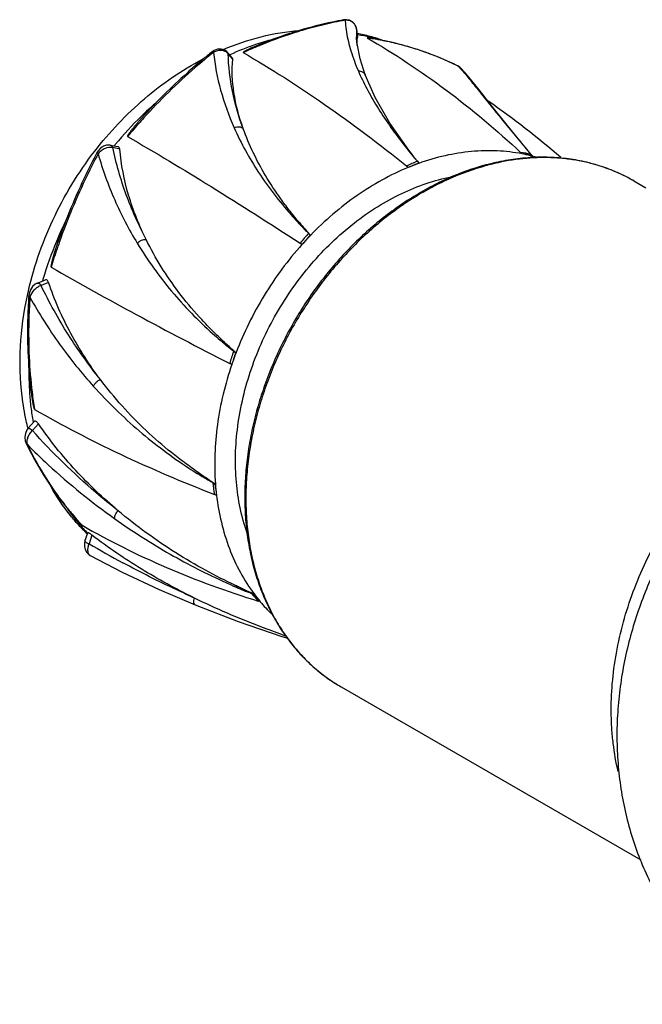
# Model space of a CAD drawing. Header units: millimetres. Extents: x -66 to 77, y 169 to 267.
# Tile 1 of 4: x -66 to -17, y 189 to 267. Entities that reach past the tile are written whole.
import ezdxf

# ---------------------------------------------------------------- set-up
doc = ezdxf.new("R2010")
doc.units = ezdxf.units.MM
doc.header["$LTSCALE"] = 30.734
doc.layers.get('0').update_dxf_attribs({"linetype": 'CONTINUOUS'})

msp = doc.modelspace()

# ---------------------------------------------------------------- linework, layer by layer
at = {"color": 7, "linetype": 'Continuous'}
for p, q in [((-40.595, 266.59), (-40.595, 266.59)), ((-39.582, 265.878), (-39.581, 265.865)), ((-39.582, 265.878), (-39.505, 265.229)), ((-39.524, 265.392), (-39.48, 265.385)), ((-39.515, 265.421), (-39.47, 265.414)), ((-39.505, 265.229), (-39.505, 265.235)), ((-39.538, 264.724), (-39.539, 264.725)), ((-37.546, 264.966), (-37.569, 264.971)), ((-37.547, 264.965), (-37.569, 264.971)), ((-49.721, 264.033), (-49.34, 263.58)), ((-49.72, 264.033), (-49.673, 263.921)), ((-49.312, 263.492), (-49.673, 263.921)), ((-31.628, 262.974), (-31.629, 262.974)), ((-31.616, 262.967), (-31.628, 262.974)), ((-31.616, 262.967), (-31.614, 262.966)), ((-31.616, 262.967), (-31.614, 262.965)), ((-31.483, 262.837), (-31.479, 262.833)), ((-31.469, 262.812), (-31.464, 262.808)), ((-31.008, 262.403), (-31.436, 262.844)), ((-31.431, 262.84), (-31.435, 262.844)), ((-38.899, 262.259), (-38.899, 262.259)), ((-30.142, 261.235), (-29.995, 261.051)), ((-29.009, 259.901), (-29.931, 261.075)), ((-29.931, 261.075), (-29.931, 261.075)), ((-58.949, 256.731), (-58.37, 256.618)), ((-58.206, 256.425), (-58.755, 256.533)), ((-26.508, 256.779), (-26.479, 256.76)), ((-25.869, 256.024), (-25.866, 256.022)), ((-25.777, 255.916), (-25.793, 255.869)), ((-34.692, 255.337), (-34.686, 255.293)), ((-17.775, 253.917), (-16.83, 253.371)), ((-43.226, 249.66), (-43.201, 249.63)), ((-64.699, 245.871), (-64.103, 246.116)), ((-63.803, 245.923), (-64.393, 245.68)), ((-65.363, 244.872), (-65.363, 244.872)), ((-49.093, 240.405), (-49.055, 240.397)), ((-65.403, 234.451), (-64.939, 234.969)), ((-64.604, 234.799), (-65.077, 234.271)), ((-65.573, 233.265), (-65.573, 233.265)), ((-50.722, 230.052), (-50.681, 230.068)), ((-60.942, 225.554), (-60.718, 226.213)), ((-60.763, 226.139), (-60.775, 226.15)), ((-60.73, 226.177), (-60.742, 226.188)), ((-60.733, 226.183), (-60.74, 226.191)), ((-60.725, 226.193), (-60.732, 226.201)), ((-60.395, 226.034), (-60.624, 225.362)), ((-60.527, 224.432), (-60.527, 224.431)), ((-47.674, 221.375), (-47.851, 221.458)), ((-47.674, 221.375), (-47.642, 221.411)), ((-45.458, 218.066), (-44.98, 217.922)), ((-40.784, 214.085), (-17.215, 200.472))]:
    msp.add_line(p, q, dxfattribs=at)
for points in [[(-39.582, 265.878), (-39.624, 266.058), (-39.736, 266.271), (-39.906, 266.441), (-40.125, 266.556), (-40.378, 266.605), (-40.595, 266.59)], [(-49.993, 264.236), (-50.236, 264.298), (-50.508, 264.281), (-50.786, 264.177), (-50.963, 264.059)], [(-38.899, 262.259), (-39.304, 263.52), (-39.538, 264.723)], [(-49.721, 264.033), (-49.793, 264.108), (-49.993, 264.236)], [(-31.431, 262.84), (-31.495, 262.892), (-31.628, 262.974)], [(-35.471, 256.332), (-36.948, 258.452), (-38.107, 260.475), (-38.899, 262.259)], [(-29.931, 261.075), (-30.498, 261.79), (-31.008, 262.403)], [(-26.479, 256.76), (-27.84, 258.431), (-29.009, 259.901)], [(-58.95, 256.731), (-59.025, 256.742), (-59.257, 256.729), (-59.491, 256.646), (-59.712, 256.496), (-59.905, 256.285), (-60.008, 256.12)], [(-25.866, 256.022), (-26.294, 256.537), (-26.479, 256.76)], [(-34.791, 255.46), (-35.01, 255.736), (-35.267, 256.065), (-35.471, 256.332)], [(-64.699, 245.871), (-64.868, 245.779), (-65.071, 245.594), (-65.232, 245.349), (-65.334, 245.064), (-65.363, 244.872)], [(-65.403, 234.451), (-65.504, 234.317), (-65.628, 234.044), (-65.676, 233.74), (-65.638, 233.437), (-65.573, 233.265)], [(-60.942, 225.554), (-60.979, 225.413), (-60.992, 225.15), (-60.932, 224.894), (-60.804, 224.667), (-60.617, 224.487), (-60.527, 224.431)], [(-60.527, 224.432), (-58.014, 223.131), (-55.108, 221.759), (-52.284, 220.549)], [(-52.284, 220.549), (-48.889, 219.239), (-45.458, 218.066)]]:
    msp.add_lwpolyline(points, dxfattribs=at)
for centre, radius, start, end in [((-33.828, 265.55), 5.762, 176.86181, 180.07886), ((-41.299, 246.196), 19.471, 104.45724, 108.63132), ((-33.163, 265.552), 6.427, 180.09613, 182.68806), ((-42.523, 250.211), 15.6, 75.12049, 78.97454), ((-41.768, 251.35), 14.25, 76.91506, 80.71969), ((-42.391, 240.338), 25.101, 80.40427, 81.6477), ((-42.444, 240.45), 25.012, 78.25682, 81.05649), ((-41.714, 251.598), 13.997, 76.5431, 76.90157), ((-42.462, 250.443), 15.361, 70.58358, 75.11874), ((-41.683, 251.725), 13.866, 73.58954, 76.54676), ((-42.35, 240.571), 24.864, 78.91337, 80.40638), ((-40.784, 244.734), 21.022, 108.68829, 114.6308), ((-33.052, 230.087), 37.278, 112.38284, 114.47688), ((-42.306, 240.802), 24.628, 77.93702, 78.85688), ((-42.23, 241.146), 24.277, 74.79537, 77.94428), ((-42.115, 241.563), 23.844, 71.66815, 74.799), ((-22.17, 228.106), 46.061, 128.68985, 129.85004), ((-42.034, 241.805), 23.588, 69.33802, 71.66797), ((-41.922, 242.095), 23.277, 64.07391, 69.34512), ((-41.863, 242.219), 23.141, 63.71686, 64.07104), ((-32.004, 262.207), 0.853, 61.9657, 62.99265), ((-32.012, 262.194), 0.869, 48.44086, 61.92023), ((-37.279, 239.219), 27.589, 131.07487, 134.14685), ((-70.396, 201.531), 71.679, 49.14469, 54.94103), ((-36.406, 238.345), 28.824, 134.18205, 140.22912), ((-19.161, 225.033), 50.256, 137.70331, 138.16782), ((-18.725, 224.65), 50.837, 138.17486, 139.87589), ((-35.997, 237.997), 29.36, 140.2178, 140.48134), ((-5.786, 280.337), 38.215, 217.91463, 218.88148), ((106.153, 368.453), 173.407, 219.90986, 220.09057), ((-30.585, 229.941), 26.506, 79.75136, 81.50904), ((-30.126, 231.548), 24.753, 79.87933, 81.69519), ((-29.037, 243.341), 12.941, 75.9777, 78.92796), ((-29.001, 243.486), 12.792, 75.47294, 75.9723), ((7.179, 284.157), 43.401, 220.40664, 220.59445), ((-28.974, 243.592), 12.683, 73.24831, 75.4745), ((-18.344, 216.659), 42.147, 112.97901, 114.2404), ((-32.435, 248.244), 7.401, 113.74784, 114.56278), ((-10.275, 276.393), 32.241, 220.48175, 220.77342), ((-12.218, 273.881), 29.136, 219.22417, 219.52792), ((-24.376, 236.854), 18.937, 105.00584, 105.34322), ((-24.546, 242.104), 13.619, 70.35051, 73.42649), ((-24.464, 242.323), 13.385, 61.67289, 70.36658), ((-24.409, 242.432), 13.264, 59.98773, 61.65792), ((-20.524, 272.618), 32.286, 221.42245, 222.71725), ((-35.603, 237.623), 29.894, 154.19847, 157.31001), ((-20.445, 270.451), 30.842, 219.76476, 222.06094), ((1.275, 210.495), 59.463, 138.63829, 139.6265), ((-5.554, 216.647), 50.09, 138.77117, 139.90613), ((-24.251, 231.352), 26.328, 136.03342, 138.18073), ((-19.717, 273.346), 33.372, 224.90394, 225.21569), ((-19.975, 270.863), 31.468, 222.04391, 222.36234), ((-36.334, 237.913), 29.108, 157.28179, 163.54003), ((-15.166, 232.217), 50.685, 160.57869, 161.18228), ((-15.3, 232.268), 50.542, 161.18791, 162.89436), ((-36.926, 238.094), 28.488, 163.55204, 163.78705), ((-28.748, 266.684), 33.234, 228.20508, 229.55983), ((-27.611, 265.345), 32.898, 226.58765, 229.31835), ((6.393, 222.07), 58.619, 161.65123, 162.64869), ((-2.103, 224.941), 49.47, 161.78432, 162.92875), ((-23.903, 230.779), 26.929, 159.07382, 161.18732), ((-25.127, 271.272), 39.08, 231.89101, 232.17286), ((-23.415, 269.416), 38.743, 228.20813, 228.48771), ((-42.501, 238.755), 22.852, 179.62297, 183.72774), ((-43.622, 238.679), 21.729, 183.71983, 186.82335), ((-28.613, 241.647), 36.749, 186.83256, 188.9427), ((-44.588, 238.559), 20.755, 186.8112, 190.00606), ((-45.009, 238.487), 20.329, 190.01221, 190.20806), ((-32.013, 262.936), 37.834, 236.716, 237.94147), ((-31.445, 260.722), 36.189, 235.32081, 237.89101), ((-41.886, 244.496), 26.172, 213.73211, 214.55681), ((-42.063, 244.373), 25.956, 214.55673, 215.4725), ((-10.483, 235.419), 40.751, 187.43085, 188.71798), ((-24.888, 275.336), 52.135, 240.08101, 240.29606), ((-20.692, 275.234), 54.252, 236.18372, 236.39062), ((-15.479, 234.731), 35.552, 187.5638, 188.99411), ((-30.708, 231.554), 20.028, 184.25482, 186.82776), ((-42.41, 244.124), 25.53, 215.46854, 219.14666), ((-50.304, 236.352), 14.567, 214.4712, 220.29941), ((-42.836, 243.785), 24.985, 219.16016, 220.0587), ((-42.997, 243.65), 24.775, 220.05964, 221.60301), ((-43.134, 243.528), 24.592, 221.6026, 221.8945), ((-43.213, 243.457), 24.485, 221.89429, 222.8187), ((-49.992, 237.322), 15.527, 222.32452, 226.01166), ((-50.684, 236.028), 14.068, 220.29545, 224.37176), ((-20.51, 293.302), 78.898, 239.4415, 241.65922), ((-29.58, 267.179), 49.25, 245.67704, 246.61231), ((-29.99, 262.504), 44.724, 244.68508, 246.75341), ((-28.45, 238.251), 25.668, 220.89747, 222.68979), ((-13.099, 308.601), 93.829, 248.25977, 248.37695), ((-29.37, 237.3), 24.263, 221.02421, 222.86445), ((-36.925, 229.396), 13.364, 216.69088, 220.06171), ((-37.25, 229.124), 12.941, 220.06413, 225.82065), ((-21.939, 285.202), 70.996, 250.70328, 250.96186)]:
    msp.add_arc(centre, radius, start, end, dxfattribs=at)
for points, knots in [([(-40.595, 266.59), (-40.885, 266.537), (-42.056, 266.307), (-43.214, 266.01), (-44.074, 265.753)], [0, 0, 0, 0, 0.247385, 1, 1, 1, 1]), ([(-40.474, 266.565), (-40.755, 266.514), (-41.889, 266.291), (-43.012, 266.005), (-43.846, 265.758)], [0, 0, 0, 0, 0.247376, 1, 1, 1, 1]), ([(-40.474, 266.565), (-40.483, 266.571), (-40.521, 266.589), (-40.565, 266.596), (-40.595, 266.59)], [0, 0, 0, 0, 0.265619, 1, 1, 1, 1]), ([(-39.581, 265.865), (-39.593, 265.968), (-39.658, 266.171), (-39.867, 266.409), (-40.153, 266.55), (-40.367, 266.571), (-40.474, 266.565)], [0, 0, 0, 0, 0.250078, 0.495112, 0.743011, 1, 1, 1, 1]), ([(-40.473, 266.565), (-40.47, 266.489), (-40.45, 266.175), (-40.411, 265.862), (-40.373, 265.627)], [0, 0, 0, 0, 0.241444, 1, 1, 1, 1]), ([(-50.063, 264.257), (-49.1, 264.665), (-47.136, 265.332), (-45.088, 265.68), (-44.071, 265.763)], [0, 0, 0, 0, 0.506163, 1, 1, 1, 1]), ([(-44.074, 265.753), (-44.36, 265.667), (-45.515, 265.305), (-46.649, 264.882), (-47.49, 264.533)], [0, 0, 0, 0, 0.247447, 1, 1, 1, 1]), ([(-43.846, 265.758), (-44.131, 265.674), (-45.28, 265.317), (-46.41, 264.9), (-47.247, 264.556)], [0, 0, 0, 0, 0.247383, 1, 1, 1, 1]), ([(-40.373, 265.627), (-40.292, 265.13), (-40.036, 264.088), (-39.659, 263.086), (-39.436, 262.567)], [0, 0, 0, 0, 0.471547, 1, 1, 1, 1]), ([(-39.539, 264.725), (-39.544, 264.769), (-39.563, 264.944), (-39.577, 265.12), (-39.583, 265.251)], [0, 0, 0, 0, 0.255511, 1, 1, 1, 1]), ([(-39.528, 264.757), (-39.53, 264.8), (-39.532, 264.957), (-39.523, 265.116), (-39.505, 265.229)], [0, 0, 0, 0, 0.271223, 1, 1, 1, 1]), ([(-38.556, 265.158), (-38.593, 265.164), (-38.62, 265.169), (-38.766, 265.185), (-38.745, 265.172)], [0, 0, 0, 0, 0.603964, 1, 1, 1, 1]), ([(-38.745, 265.172), (-36.6, 263.931), (-32.396, 261.145), (-28.537, 257.9), (-26.671, 256.156)], [0, 0, 0, 0, 0.492463, 1, 1, 1, 1]), ([(-47.49, 264.533), (-47.581, 264.495), (-47.717, 264.437), (-47.897, 264.356), (-48.03, 264.293), (-48.162, 264.229), (-48.269, 264.173), (-48.353, 264.127), (-48.404, 264.098), (-48.442, 264.073), (-48.465, 264.058), (-48.481, 264.045), (-48.491, 264.036), (-48.497, 264.029), (-48.5, 264.024), (-48.501, 264.018), (-48.498, 264.015), (-48.497, 264.014)], [0, 0, 0, 0, 0.258531, 0.387547, 0.516196, 0.644176, 0.770849, 0.833247, 0.894403, 0.924145, 0.952823, 0.966463, 0.979242, 0.9851, 0.990398, 0.994989, 1, 1, 1, 1]), ([(-39.515, 264.548), (-39.517, 264.566), (-39.522, 264.636), (-39.526, 264.705), (-39.528, 264.757)], [0, 0, 0, 0, 0.256952, 1, 1, 1, 1]), ([(-31.629, 262.974), (-32.53, 263.419), (-34.403, 264.198), (-36.359, 264.732), (-37.353, 264.938)], [0, 0, 0, 0, 0.49756, 1, 1, 1, 1]), ([(-50.829, 264.035), (-51.315, 263.646), (-53.251, 262.029), (-55.057, 260.258), (-56.334, 258.854)], [0, 0, 0, 0, 0.247186, 1, 1, 1, 1]), ([(-50.829, 264.035), (-50.842, 264.043), (-50.868, 264.056), (-50.912, 264.072), (-50.948, 264.07), (-50.963, 264.059)], [0, 0, 0, 0, 0.333292, 0.611268, 1, 1, 1, 1]), ([(-50.214, 264.185), (-50.318, 264.191), (-50.534, 264.169), (-50.734, 264.088), (-50.829, 264.035)], [0, 0, 0, 0, 0.488768, 1, 1, 1, 1]), ([(-50.828, 264.035), (-50.728, 263.032), (-50.337, 260.997), (-49.631, 259.052), (-49.204, 258.091)], [0, 0, 0, 0, 0.489547, 1, 1, 1, 1]), ([(-49.673, 263.921), (-49.734, 263.999), (-49.903, 264.131), (-50.109, 264.178), (-50.214, 264.185)], [0, 0, 0, 0, 0.48509, 1, 1, 1, 1]), ([(-48.491, 258.027), (-48.851, 258.99), (-49.418, 260.929), (-49.653, 262.938), (-49.673, 263.921)], [0, 0, 0, 0, 0.511062, 1, 1, 1, 1]), ([(-49.312, 263.492), (-49.31, 263.507), (-49.313, 263.54), (-49.33, 263.568), (-49.34, 263.58)], [0, 0, 0, 0, 0.489716, 1, 1, 1, 1]), ([(-48.497, 264.014), (-46.308, 262.749), (-41.908, 259.93), (-37.74, 256.782), (-35.649, 255.09)], [0, 0, 0, 0, 0.484428, 1, 1, 1, 1]), ([(-60.177, 256.25), (-59.017, 257.755), (-56.433, 260.5), (-53.319, 262.638), (-51.687, 263.49)], [0, 0, 0, 0, 0.508006, 1, 1, 1, 1]), ([(-51.685, 263.468), (-52.101, 263.121), (-53.755, 261.691), (-55.309, 260.146), (-56.418, 258.931)], [0, 0, 0, 0, 0.24769, 1, 1, 1, 1]), ([(-48.491, 258.027), (-48.821, 258.946), (-49.308, 260.745), (-49.402, 262.619), (-49.312, 263.492)], [0, 0, 0, 0, 0.526842, 1, 1, 1, 1]), ([(-31.614, 262.966), (-31.604, 262.956), (-31.559, 262.914), (-31.516, 262.871), (-31.483, 262.837)], [0, 0, 0, 0, 0.231798, 1, 1, 1, 1]), ([(-31.479, 262.833), (-31.39, 262.742), (-31.199, 262.529), (-30.751, 261.997), (-30.397, 261.554), (-30.142, 261.234)], [0, 0, 0, 0, 0.183009, 0.411489, 1, 1, 1, 1]), ([(-39.436, 262.567), (-39.378, 262.573), (-39.263, 262.567), (-39.103, 262.508), (-38.974, 262.403), (-38.918, 262.309), (-38.899, 262.259)], [0, 0, 0, 0, 0.262268, 0.515347, 0.759882, 1, 1, 1, 1]), ([(-39.436, 262.567), (-39.236, 262.104), (-38.782, 261.16), (-37.67, 259.215), (-36.667, 257.794), (-35.935, 256.854)], [0, 0, 0, 0, 0.225397, 0.467719, 1, 1, 1, 1]), ([(-30.142, 261.235), (-30.121, 261.226), (-30.041, 261.187), (-29.972, 261.128), (-29.931, 261.075)], [0, 0, 0, 0, 0.251537, 1, 1, 1, 1]), ([(-29.995, 261.051), (-29.95, 260.995), (-29.761, 260.758), (-29.572, 260.521), (-29.428, 260.341)], [0, 0, 0, 0, 0.238263, 1, 1, 1, 1]), ([(-29.428, 260.341), (-29.242, 260.109), (-28.395, 259.053), (-27.537, 258.007), (-26.86, 257.198)], [0, 0, 0, 0, 0.220307, 1, 1, 1, 1]), ([(-56.418, 258.931), (-56.473, 258.871), (-56.582, 258.75), (-56.743, 258.566), (-56.902, 258.38), (-57.058, 258.192), (-57.186, 258.033), (-57.286, 257.904), (-57.359, 257.807), (-57.419, 257.726), (-57.466, 257.66), (-57.5, 257.61), (-57.533, 257.56), (-57.564, 257.51), (-57.587, 257.466), (-57.6, 257.437), (-57.603, 257.415), (-57.597, 257.412)], [0, 0, 0, 0, 0.126311, 0.252715, 0.379186, 0.505676, 0.6321, 0.695236, 0.758268, 0.821116, 0.852425, 0.88361, 0.914599, 0.945236, 0.975044, 0.989031, 1, 1, 1, 1]), ([(-49.204, 258.091), (-49.143, 258.125), (-49.013, 258.175), (-48.811, 258.19), (-48.627, 258.145), (-48.528, 258.071), (-48.491, 258.027)], [0, 0, 0, 0, 0.272255, 0.534869, 0.777815, 1, 1, 1, 1]), ([(-49.204, 258.091), (-48.663, 256.874), (-47.333, 254.474), (-45.658, 252.306), (-44.734, 251.257)], [0, 0, 0, 0, 0.487997, 1, 1, 1, 1]), ([(-57.597, 257.412), (-55.383, 256.133), (-50.822, 253.392), (-46.338, 250.527), (-44.026, 249.013)], [0, 0, 0, 0, 0.480481, 1, 1, 1, 1]), ([(-44.153, 250.724), (-44.396, 251.016), (-44.871, 251.601), (-45.76, 252.787), (-47.116, 254.847), (-48.031, 256.744), (-48.491, 258.027)], [0, 0, 0, 0, 0.133675, 0.265126, 0.520841, 1, 1, 1, 1]), ([(-58.755, 256.533), (-58.952, 256.587), (-59.297, 256.528), (-59.67, 256.306), (-59.836, 256.145), (-59.907, 256.055)], [0, 0, 0, 0, 0.472809, 0.736733, 1, 1, 1, 1]), ([(-58.949, 256.731), (-58.926, 256.726), (-58.88, 256.708), (-58.806, 256.645), (-58.771, 256.579), (-58.755, 256.533)], [0, 0, 0, 0, 0.246752, 0.495236, 1, 1, 1, 1]), ([(-56.126, 249.292), (-56.724, 250.43), (-57.774, 252.789), (-58.489, 255.272), (-58.755, 256.533)], [0, 0, 0, 0, 0.49946, 1, 1, 1, 1]), ([(-58.206, 256.425), (-58.209, 256.47), (-58.232, 256.54), (-58.304, 256.598), (-58.348, 256.613), (-58.37, 256.618)], [0, 0, 0, 0, 0.502002, 0.743682, 1, 1, 1, 1]), ([(-26.508, 256.779), (-26.457, 256.718), (-26.356, 256.592), (-26.198, 256.405), (-26.034, 256.216), (-25.924, 256.088), (-25.869, 256.024)], [0, 0, 0, 0, 0.241529, 0.488694, 0.743537, 1, 1, 1, 1]), ([(-65.474, 244.889), (-65.036, 246.934), (-63.669, 250.952), (-61.466, 254.576), (-60.177, 256.25)], [0, 0, 0, 0, 0.497456, 1, 1, 1, 1]), ([(-60.008, 256.12), (-60.307, 255.554), (-61.458, 253.277), (-62.442, 250.915), (-63.075, 249.112)], [0, 0, 0, 0, 0.251038, 1, 1, 1, 1]), ([(-59.907, 256.055), (-60.205, 255.491), (-61.352, 253.221), (-62.334, 250.867), (-62.968, 249.07)], [0, 0, 0, 0, 0.251055, 1, 1, 1, 1]), ([(-59.907, 256.055), (-59.921, 256.063), (-59.947, 256.078), (-59.976, 256.096), (-59.993, 256.107), (-60.001, 256.113), (-60.006, 256.117), (-60.008, 256.12), (-60.008, 256.12)], [0, 0, 0, 0, 0.414726, 0.732056, 0.846645, 0.928973, 0.979407, 1, 1, 1, 1]), ([(-59.907, 256.055), (-59.558, 254.816), (-58.685, 252.39), (-57.494, 250.103), (-56.829, 249.007)], [0, 0, 0, 0, 0.500973, 1, 1, 1, 1]), ([(-56.126, 249.292), (-56.684, 250.42), (-57.614, 252.741), (-58.101, 255.2), (-58.206, 256.425)], [0, 0, 0, 0, 0.505852, 1, 1, 1, 1]), ([(-35.535, 256.349), (-35.523, 256.352), (-35.499, 256.354), (-35.477, 256.34), (-35.471, 256.332)], [0, 0, 0, 0, 0.52932, 1, 1, 1, 1]), ([(-35.535, 256.349), (-35.475, 256.275), (-35.36, 256.124), (-35.179, 255.902), (-34.989, 255.683), (-34.862, 255.536), (-34.798, 255.462)], [0, 0, 0, 0, 0.24548, 0.493942, 0.746322, 1, 1, 1, 1]), ([(-26.551, 256.041), (-27.197, 256.168), (-28.529, 256.325), (-30.567, 256.273), (-32.642, 255.938), (-34.007, 255.537), (-34.686, 255.293)], [0, 0, 0, 0, 0.239108, 0.484736, 0.738128, 1, 1, 1, 1]), ([(-17.773, 253.916), (-18.189, 254.156), (-19.05, 254.594), (-20.407, 255.111), (-21.823, 255.486), (-23.288, 255.717), (-24.79, 255.802), (-26.321, 255.741), (-27.869, 255.536), (-28.896, 255.306), (-29.408, 255.169)], [0, 0, 0, 0, 0.120055, 0.240634, 0.362244, 0.485346, 0.61035, 0.737634, 0.86749, 1, 1, 1, 1]), ([(-20.662, 255.158), (-20.995, 255.257), (-21.673, 255.431), (-22.712, 255.617), (-23.773, 255.728), (-24.853, 255.763), (-25.949, 255.723), (-27.436, 255.569), (-28.546, 255.342), (-29.279, 255.145)], [0, 0, 0, 0, 0.119623, 0.240383, 0.362511, 0.486223, 0.611718, 0.739164, 1, 1, 1, 1]), ([(-26.551, 256.041), (-26.561, 256.051), (-26.6, 256.09), (-26.641, 256.128), (-26.672, 256.156)], [0, 0, 0, 0, 0.244869, 1, 1, 1, 1]), ([(-29.408, 255.169), (-30.418, 254.898), (-31.917, 254.361), (-33.834, 253.425), (-35.259, 252.599), (-36.647, 251.661), (-37.991, 250.618), (-39.282, 249.475), (-40.513, 248.239), (-41.676, 246.918), (-42.764, 245.519), (-43.772, 244.052), (-44.693, 242.525), (-45.521, 240.946), (-46.252, 239.325), (-46.882, 237.673), (-47.406, 235.999), (-47.821, 234.312), (-48.125, 232.623), (-48.315, 230.942), (-48.391, 229.278), (-48.352, 227.642), (-48.198, 226.044), (-47.93, 224.492), (-47.548, 222.997), (-47.055, 221.566), (-46.454, 220.21), (-45.862, 219.144), (-45.338, 218.337), (-44.785, 217.568), (-44.033, 216.666), (-43.037, 215.686), (-41.956, 214.817), (-41.182, 214.315), (-40.784, 214.085)], [0, 0, 0, 0, 0.060266, 0.091331, 0.122971, 0.155161, 0.187853, 0.220992, 0.254514, 0.288346, 0.322414, 0.356634, 0.390924, 0.425198, 0.459372, 0.493362, 0.527089, 0.560477, 0.593459, 0.625972, 0.657966, 0.689398, 0.72024, 0.750476, 0.780104, 0.809138, 0.837606, 0.865553, 0.879353, 0.893045, 0.920142, 0.946935, 0.97352, 1, 1, 1, 1]), ([(-29.386, 255.116), (-30.391, 254.84), (-31.883, 254.297), (-33.791, 253.353), (-35.211, 252.521), (-36.595, 251.578), (-37.935, 250.529), (-39.222, 249.381), (-40.45, 248.14), (-41.61, 246.814), (-42.696, 245.412), (-43.701, 243.94), (-44.62, 242.409), (-45.446, 240.827), (-46.175, 239.204), (-46.802, 237.55), (-47.324, 235.875), (-47.738, 234.188), (-48.04, 232.499), (-48.229, 230.82), (-48.305, 229.16), (-48.265, 227.528), (-48.112, 225.935), (-47.844, 224.391), (-47.465, 222.904), (-46.976, 221.483), (-46.38, 220.138), (-45.794, 219.081), (-45.276, 218.283), (-44.73, 217.522), (-43.988, 216.632), (-43.005, 215.663), (-41.939, 214.806), (-41.176, 214.312), (-40.784, 214.085)], [0, 0, 0, 0, 0.060261, 0.091367, 0.123074, 0.155351, 0.18815, 0.221408, 0.255059, 0.28903, 0.323239, 0.357603, 0.392036, 0.426449, 0.460756, 0.49487, 0.528711, 0.562198, 0.595263, 0.627839, 0.659873, 0.691321, 0.72215, 0.752341, 0.781891, 0.810811, 0.839129, 0.86689, 0.880584, 0.894163, 0.921009, 0.947528, 0.973822, 1, 1, 1, 1]), ([(-35.511, 254.976), (-36.925, 254.393), (-39.692, 252.852), (-42.084, 250.788), (-43.201, 249.63)], [0, 0, 0, 0, 0.487319, 1, 1, 1, 1]), ([(-35.511, 254.976), (-35.533, 254.996), (-35.58, 255.033), (-35.625, 255.072), (-35.649, 255.09)], [0, 0, 0, 0, 0.498697, 1, 1, 1, 1]), ([(-35.415, 255.016), (-35.355, 255.043), (-35.235, 255.1), (-34.994, 255.208), (-34.813, 255.286), (-34.692, 255.337)], [0, 0, 0, 0, 0.251002, 0.501395, 1, 1, 1, 1]), ([(-34.686, 255.293), (-34.808, 255.25), (-35.052, 255.159), (-35.294, 255.065), (-35.415, 255.016)], [0, 0, 0, 0, 0.498749, 1, 1, 1, 1]), ([(-48.18, 226.198), (-48.634, 227.486), (-49.055, 229.562), (-49.137, 232.401), (-48.895, 235.415), (-47.976, 239.219), (-46.003, 243.55), (-43.265, 247.445), (-40.447, 250.168), (-37.967, 251.909), (-35.472, 253.282), (-33.464, 253.976), (-32.12, 254.242)], [0, 0, 0, 0, 0.114211, 0.174684, 0.237114, 0.366493, 0.499523, 0.632627, 0.762217, 0.824793, 0.885432, 1, 1, 1, 1]), ([(-44.245, 250.716), (-44.231, 250.728), (-44.205, 250.741), (-44.171, 250.738), (-44.158, 250.729), (-44.153, 250.724)], [0, 0, 0, 0, 0.550941, 0.786269, 1, 1, 1, 1]), ([(-44.245, 250.716), (-44.172, 250.638), (-44.032, 250.477), (-43.812, 250.243), (-43.584, 250.016), (-43.431, 249.864), (-43.355, 249.788)], [0, 0, 0, 0, 0.248512, 0.497975, 0.748597, 1, 1, 1, 1]), ([(-43.355, 249.788), (-43.354, 249.789), (-43.351, 249.791), (-43.345, 249.792), (-43.343, 249.789)], [0, 0, 0, 0, 0.307532, 1, 1, 1, 1]), ([(-63.075, 249.112), (-63.104, 249.031), (-63.16, 248.868), (-63.241, 248.623), (-63.319, 248.377), (-63.381, 248.172), (-63.429, 248.006), (-63.463, 247.882), (-63.497, 247.757), (-63.529, 247.632), (-63.554, 247.528), (-63.573, 247.444), (-63.587, 247.381), (-63.599, 247.317), (-63.608, 247.264), (-63.613, 247.222), (-63.616, 247.19), (-63.617, 247.164), (-63.614, 247.145), (-63.61, 247.136), (-63.607, 247.134)], [0, 0, 0, 0, 0.125406, 0.250799, 0.376183, 0.501563, 0.564257, 0.626955, 0.689661, 0.752379, 0.815113, 0.846487, 0.877863, 0.909233, 0.940569, 0.956195, 0.97173, 0.986953, 0.994119, 1, 1, 1, 1]), ([(-56.829, 249.007), (-56.786, 249.059), (-56.683, 249.153), (-56.503, 249.252), (-56.313, 249.305), (-56.184, 249.305), (-56.126, 249.292)], [0, 0, 0, 0, 0.25657, 0.521516, 0.77476, 1, 1, 1, 1]), ([(-56.829, 249.007), (-56.026, 247.684), (-54.213, 245.162), (-52.05, 242.937), (-50.898, 241.907)], [0, 0, 0, 0, 0.500335, 1, 1, 1, 1]), ([(-50.22, 241.447), (-50.522, 241.734), (-51.118, 242.315), (-52.258, 243.52), (-53.577, 245.108), (-54.971, 247.136), (-55.766, 248.565), (-56.126, 249.292)], [0, 0, 0, 0, 0.126675, 0.252885, 0.50399, 0.753207, 1, 1, 1, 1]), ([(-43.872, 248.908), (-44.983, 247.667), (-46.978, 244.968), (-48.459, 241.957), (-49.055, 240.397)], [0, 0, 0, 0, 0.499232, 1, 1, 1, 1]), ([(-43.872, 248.908), (-43.897, 248.926), (-43.949, 248.961), (-44, 248.996), (-44.026, 249.013)], [0, 0, 0, 0, 0.499509, 1, 1, 1, 1]), ([(-63.607, 247.134), (-61.392, 245.856), (-56.74, 243.269), (-52.023, 240.805), (-49.558, 239.552)], [0, 0, 0, 0, 0.480429, 1, 1, 1, 1]), ([(-64.393, 245.68), (-64.497, 245.647), (-64.701, 245.544), (-65.036, 245.262), (-65.221, 244.969), (-65.276, 244.763)], [0, 0, 0, 0, 0.249896, 0.512516, 1, 1, 1, 1]), ([(-64.699, 245.871), (-64.676, 245.88), (-64.616, 245.881), (-64.534, 245.837), (-64.458, 245.767), (-64.413, 245.71), (-64.393, 245.68)], [0, 0, 0, 0, 0.197576, 0.437694, 0.71368, 1, 1, 1, 1]), ([(-59.73, 238.286), (-60.634, 239.413), (-62.335, 241.793), (-63.755, 244.351), (-64.393, 245.68)], [0, 0, 0, 0, 0.494961, 1, 1, 1, 1]), ([(-63.803, 245.923), (-63.815, 245.96), (-63.846, 246.028), (-63.918, 246.107), (-64.012, 246.141), (-64.074, 246.128), (-64.103, 246.116)], [0, 0, 0, 0, 0.294555, 0.547573, 0.772108, 1, 1, 1, 1]), ([(-59.73, 238.286), (-60.596, 239.436), (-62.174, 241.876), (-63.343, 244.542), (-63.803, 245.923)], [0, 0, 0, 0, 0.497142, 1, 1, 1, 1]), ([(-65.883, 236.967), (-66.038, 238.266), (-66.115, 240.932), (-65.755, 243.573), (-65.474, 244.889)], [0, 0, 0, 0, 0.492875, 1, 1, 1, 1]), ([(-65.363, 244.872), (-65.406, 244.229), (-65.522, 241.699), (-65.405, 239.157), (-65.176, 237.283)], [0, 0, 0, 0, 0.254761, 1, 1, 1, 1]), ([(-65.276, 244.763), (-65.319, 244.128), (-65.433, 241.632), (-65.323, 239.124), (-65.101, 237.275)], [0, 0, 0, 0, 0.254823, 1, 1, 1, 1]), ([(-65.276, 244.763), (-65.289, 244.771), (-65.317, 244.79), (-65.353, 244.824), (-65.363, 244.858), (-65.362, 244.872)], [0, 0, 0, 0, 0.313556, 0.699664, 1, 1, 1, 1]), ([(-65.276, 244.764), (-64.57, 243.49), (-63.026, 241.052), (-61.218, 238.804), (-60.267, 237.746)], [0, 0, 0, 0, 0.505763, 1, 1, 1, 1]), ([(-50.306, 241.39), (-50.301, 241.399), (-50.282, 241.428), (-50.245, 241.451), (-50.22, 241.447)], [0, 0, 0, 0, 0.275908, 1, 1, 1, 1]), ([(-50.306, 241.39), (-50.218, 241.316), (-50.048, 241.163), (-49.785, 240.944), (-49.515, 240.733), (-49.335, 240.593), (-49.245, 240.523)], [0, 0, 0, 0, 0.250777, 0.501007, 0.750329, 1, 1, 1, 1]), ([(-49.235, 240.53), (-49.401, 240.679), (-49.647, 240.907), (-49.974, 241.214), (-50.138, 241.369), (-50.22, 241.447)], [0, 0, 0, 0, 0.497502, 0.748241, 1, 1, 1, 1]), ([(-49.393, 239.463), (-49.42, 239.479), (-49.475, 239.508), (-49.53, 239.537), (-49.558, 239.552)], [0, 0, 0, 0, 0.500678, 1, 1, 1, 1]), ([(2.848, 239.745), (2.205, 239.572), (0.93, 239.176), (-0.935, 238.438), (-2.747, 237.56), (-4.498, 236.549), (-6.18, 235.413), (-7.788, 234.158), (-9.313, 232.793), (-10.749, 231.325), (-12.09, 229.762), (-13.33, 228.112), (-14.464, 226.384), (-15.486, 224.587), (-16.391, 222.729), (-17.174, 220.82), (-17.83, 218.869), (-18.356, 216.885), (-18.748, 214.878), (-19.002, 212.857), (-19.115, 210.832), (-19.085, 208.812), (-18.909, 206.808), (-18.585, 204.83), (-18.113, 202.889), (-17.492, 200.997), (-16.723, 199.165), (-15.959, 197.698), (-15.277, 196.568), (-14.731, 195.743), (-14.15, 194.943), (-13.535, 194.17), (-12.888, 193.424), (-11.982, 192.468), (-10.774, 191.35), (-9.211, 190.143), (-8.101, 189.434), (-7.531, 189.105)], [0, 0, 0, 0, 0.030894, 0.061908, 0.093038, 0.124296, 0.155691, 0.18722, 0.218874, 0.25064, 0.2825, 0.314429, 0.3464, 0.378383, 0.410346, 0.442262, 0.474103, 0.505844, 0.537471, 0.568969, 0.600333, 0.631562, 0.662663, 0.693646, 0.724523, 0.755309, 0.78602, 0.816672, 0.831983, 0.847285, 0.862579, 0.877865, 0.893146, 0.908422, 0.938955, 0.969477, 1, 1, 1, 1]), ([(-49.393, 239.463), (-49.917, 237.925), (-50.67, 234.817), (-50.796, 231.616), (-50.681, 230.068)], [0, 0, 0, 0, 0.511523, 1, 1, 1, 1]), ([(-60.267, 237.746), (-60.25, 237.802), (-60.194, 237.915), (-60.069, 238.066), (-59.912, 238.196), (-59.792, 238.262), (-59.73, 238.286)], [0, 0, 0, 0, 0.222388, 0.47848, 0.746089, 1, 1, 1, 1]), ([(-52.036, 230.962), (-52.394, 231.21), (-53.105, 231.717), (-54.496, 232.792), (-56.85, 234.841), (-58.65, 236.851), (-59.73, 238.286)], [0, 0, 0, 0, 0.122512, 0.245704, 0.494421, 1, 1, 1, 1]), ([(-19, 207.425), (-19.171, 208.155), (-19.365, 209.275), (-19.505, 210.792), (-19.568, 212.359), (-19.496, 214.358), (-19.063, 217.611), (-18.166, 220.845), (-16.853, 223.959), (-15.659, 226.229), (-14.278, 228.39), (-12.223, 231.07), (-10.145, 233.161), (-8.203, 234.705), (-6.901, 235.645), (-5.223, 236.681), (-3.139, 237.692), (-1.704, 238.207), (-0.986, 238.418)], [0, 0, 0, 0, 0.057666, 0.087167, 0.117094, 0.178148, 0.240681, 0.369099, 0.434526, 0.500288, 0.566038, 0.631433, 0.759724, 0.791129, 0.822187, 0.883136, 0.942441, 1, 1, 1, 1]), ([(-65.176, 237.283), (-65.162, 237.17), (-65.14, 237.001), (-65.106, 236.776), (-65.078, 236.607), (-65.054, 236.466), (-65.032, 236.353), (-65.015, 236.269), (-64.997, 236.184), (-64.98, 236.113), (-64.965, 236.056), (-64.952, 236.013), (-64.941, 235.977), (-64.929, 235.951), (-64.921, 235.938), (-64.916, 235.935)], [0, 0, 0, 0, 0.247736, 0.371738, 0.495934, 0.620474, 0.682956, 0.745655, 0.808674, 0.872201, 0.904266, 0.936639, 0.969428, 0.98583, 1, 1, 1, 1]), ([(-60.267, 237.746), (-59.146, 236.501), (-56.777, 234.189), (-54.133, 232.199), (-52.776, 231.308)], [0, 0, 0, 0, 0.5078, 1, 1, 1, 1]), ([(-65.423, 234.443), (-65.474, 234.649), (-65.667, 235.483), (-65.806, 236.329), (-65.883, 236.967)], [0, 0, 0, 0, 0.24817, 1, 1, 1, 1]), ([(-64.916, 235.935), (-62.725, 234.671), (-58.083, 232.264), (-53.274, 230.216), (-50.763, 229.242)], [0, 0, 0, 0, 0.48427, 1, 1, 1, 1]), ([(-64.604, 234.799), (-64.632, 234.839), (-64.687, 234.909), (-64.777, 234.984), (-64.859, 235.009), (-64.911, 234.994), (-64.931, 234.978), (-64.939, 234.969)], [0, 0, 0, 0, 0.34544, 0.62467, 0.827802, 0.913451, 1, 1, 1, 1]), ([(-65.077, 234.271), (-65.16, 234.192), (-65.306, 234.017), (-65.458, 233.73), (-65.531, 233.447), (-65.52, 233.263), (-65.497, 233.185)], [0, 0, 0, 0, 0.284464, 0.556879, 0.797997, 1, 1, 1, 1]), ([(-65.403, 234.451), (-65.399, 234.455), (-65.383, 234.459), (-65.356, 234.452), (-65.319, 234.437), (-65.258, 234.404), (-65.176, 234.348), (-65.11, 234.298), (-65.077, 234.271)], [0, 0, 0, 0, 0.044485, 0.116119, 0.219504, 0.350789, 0.66514, 1, 1, 1, 1]), ([(-58.339, 227.959), (-58.932, 228.425), (-61.313, 230.379), (-63.528, 232.536), (-65.077, 234.271)], [0, 0, 0, 0, 0.244875, 1, 1, 1, 1]), ([(-58.339, 227.959), (-59.509, 228.944), (-61.764, 231.082), (-63.717, 233.504), (-64.604, 234.799)], [0, 0, 0, 0, 0.493502, 1, 1, 1, 1]), ([(-65.573, 233.265), (-65.43, 232.969), (-64.841, 231.81), (-64.171, 230.692), (-63.626, 229.887)], [0, 0, 0, 0, 0.2527, 1, 1, 1, 1]), ([(-65.497, 233.185), (-65.505, 233.19), (-65.536, 233.21), (-65.561, 233.24), (-65.573, 233.265)], [0, 0, 0, 0, 0.258765, 1, 1, 1, 1]), ([(-65.497, 233.185), (-64.954, 232.636), (-62.782, 230.537), (-60.428, 228.629), (-58.596, 227.327)], [0, 0, 0, 0, 0.255942, 1, 1, 1, 1]), ([(-65.496, 233.185), (-65.36, 232.904), (-64.799, 231.799), (-64.165, 230.732), (-63.651, 229.962)], [0, 0, 0, 0, 0.252711, 1, 1, 1, 1]), ([(-52.094, 230.871), (-52.094, 230.88), (-52.087, 230.916), (-52.061, 230.949), (-52.036, 230.962)], [0, 0, 0, 0, 0.238223, 1, 1, 1, 1]), ([(-50.885, 230.16), (-51.078, 230.29), (-51.363, 230.492), (-51.747, 230.759), (-51.94, 230.893), (-52.036, 230.962)], [0, 0, 0, 0, 0.49723, 0.748, 1, 1, 1, 1]), ([(-50.891, 230.149), (-50.992, 230.207), (-51.194, 230.322), (-51.497, 230.497), (-51.797, 230.681), (-51.994, 230.809), (-52.094, 230.871)], [0, 0, 0, 0, 0.248387, 0.496845, 0.747615, 1, 1, 1, 1]), ([(-61.471, 226.867), (-61.679, 227.095), (-62.486, 228.036), (-63.183, 229.071), (-63.638, 229.884)], [0, 0, 0, 0, 0.248489, 1, 1, 1, 1]), ([(-63.626, 229.887), (-63.453, 229.63), (-62.746, 228.625), (-61.968, 227.671), (-61.349, 226.992)], [0, 0, 0, 0, 0.252131, 1, 1, 1, 1]), ([(-50.594, 229.174), (-50.622, 229.186), (-50.678, 229.208), (-50.735, 229.231), (-50.763, 229.242)], [0, 0, 0, 0, 0.501506, 1, 1, 1, 1]), ([(-50.594, 229.174), (-50.422, 227.743), (-49.932, 225.643), (-48.77, 223.094), (-48.04, 221.946), (-47.642, 221.411)], [0, 0, 0, 0, 0.515415, 0.761266, 1, 1, 1, 1]), ([(-58.596, 227.327), (-58.61, 227.368), (-58.611, 227.471), (-58.541, 227.696), (-58.431, 227.86), (-58.339, 227.959)], [0, 0, 0, 0, 0.182569, 0.422435, 1, 1, 1, 1]), ([(-49.113, 222.075), (-49.908, 222.451), (-51.5, 223.257), (-54.653, 225.111), (-56.906, 226.753), (-58.339, 227.959)], [0, 0, 0, 0, 0.24056, 0.4877, 1, 1, 1, 1]), ([(-58.596, 227.327), (-57.19, 226.328), (-54.353, 224.512), (-51.356, 222.975), (-49.864, 222.301)], [0, 0, 0, 0, 0.513136, 1, 1, 1, 1]), ([(-61.349, 226.992), (-61.336, 226.977), (-61.308, 226.947), (-61.266, 226.902), (-61.229, 226.864), (-61.198, 226.835), (-61.182, 226.82), (-61.173, 226.815)], [0, 0, 0, 0, 0.241638, 0.487731, 0.741751, 0.874037, 1, 1, 1, 1]), ([(-61.173, 226.815), (-59.025, 225.577), (-54.506, 223.324), (-49.763, 221.596), (-47.318, 220.847)], [0, 0, 0, 0, 0.492201, 1, 1, 1, 1]), ([(-60.942, 225.554), (-60.944, 225.549), (-60.939, 225.533), (-60.908, 225.502), (-60.841, 225.46), (-60.74, 225.41), (-60.663, 225.378), (-60.624, 225.362)], [0, 0, 0, 0, 0.042879, 0.113828, 0.348344, 0.663821, 1, 1, 1, 1]), ([(-60.395, 226.034), (-60.435, 226.065), (-60.493, 226.108), (-60.569, 226.159), (-60.616, 226.187), (-60.657, 226.207), (-60.685, 226.22), (-60.715, 226.222), (-60.718, 226.213)], [0, 0, 0, 0, 0.401459, 0.575122, 0.722639, 0.83939, 0.923006, 1, 1, 1, 1]), ([(-57.778, 224.174), (-58, 224.32), (-58.89, 224.915), (-59.758, 225.543), (-60.395, 226.034)], [0, 0, 0, 0, 0.2483, 1, 1, 1, 1]), ([(-60.624, 225.362), (-60.666, 225.265), (-60.726, 225.074), (-60.745, 224.799), (-60.692, 224.599), (-60.607, 224.486), (-60.555, 224.447), (-60.527, 224.432)], [0, 0, 0, 0, 0.313802, 0.586138, 0.809294, 0.90712, 1, 1, 1, 1]), ([(-52.327, 221.08), (-52.786, 221.306), (-54.65, 222.253), (-56.459, 223.309), (-57.778, 224.174)], [0, 0, 0, 0, 0.245069, 1, 1, 1, 1]), ([(-52.327, 221.08), (-52.795, 221.291), (-54.699, 222.168), (-56.573, 223.11), (-57.965, 223.861)], [0, 0, 0, 0, 0.245279, 1, 1, 1, 1]), ([(-49.129, 221.976), (-49.133, 221.982), (-49.144, 222.016), (-49.13, 222.054), (-49.113, 222.075)], [0, 0, 0, 0, 0.206767, 1, 1, 1, 1]), ([(-49.129, 221.976), (-49.022, 221.93), (-48.809, 221.836), (-48.384, 221.657), (-48.064, 221.53), (-47.853, 221.446)], [0, 0, 0, 0, 0.253916, 0.505246, 1, 1, 1, 1]), ([(-47.851, 221.458), (-47.956, 221.508), (-48.165, 221.61), (-48.478, 221.767), (-48.795, 221.921), (-49.008, 222.022), (-49.113, 222.075)], [0, 0, 0, 0, 0.248116, 0.497166, 0.747913, 1, 1, 1, 1]), ([(-52.284, 220.549), (-52.298, 220.555), (-52.326, 220.573), (-52.356, 220.616), (-52.376, 220.671), (-52.39, 220.766), (-52.379, 220.907), (-52.348, 221.02), (-52.327, 221.08)], [0, 0, 0, 0, 0.079999, 0.167705, 0.269082, 0.386858, 0.669503, 1, 1, 1, 1]), ([(-45.4, 218.194), (-45.969, 218.393), (-48.32, 219.251), (-50.622, 220.243), (-52.327, 221.08)], [0, 0, 0, 0, 0.241139, 1, 1, 1, 1]), ([(-47.154, 220.795), (-47.168, 220.8), (-47.222, 220.818), (-47.277, 220.834), (-47.318, 220.847)], [0, 0, 0, 0, 0.25508, 1, 1, 1, 1])]:
    msp.add_open_spline(points, degree=3, knots=knots, dxfattribs=at)
for points in [[(-34.798, 255.462), (-34.796, 255.463), (-34.793, 255.462), (-34.791, 255.46)], [(-49.245, 240.523), (-49.243, 240.527), (-49.239, 240.531), (-49.235, 240.53)], [(-50.891, 230.149), (-50.891, 230.153), (-50.888, 230.158), (-50.885, 230.16)], [(-47.853, 221.446), (-47.855, 221.449), (-47.853, 221.455), (-47.851, 221.458)]]:
    msp.add_open_spline(points, degree=3, dxfattribs=at)

doc.saveas('drawing.dxf')
